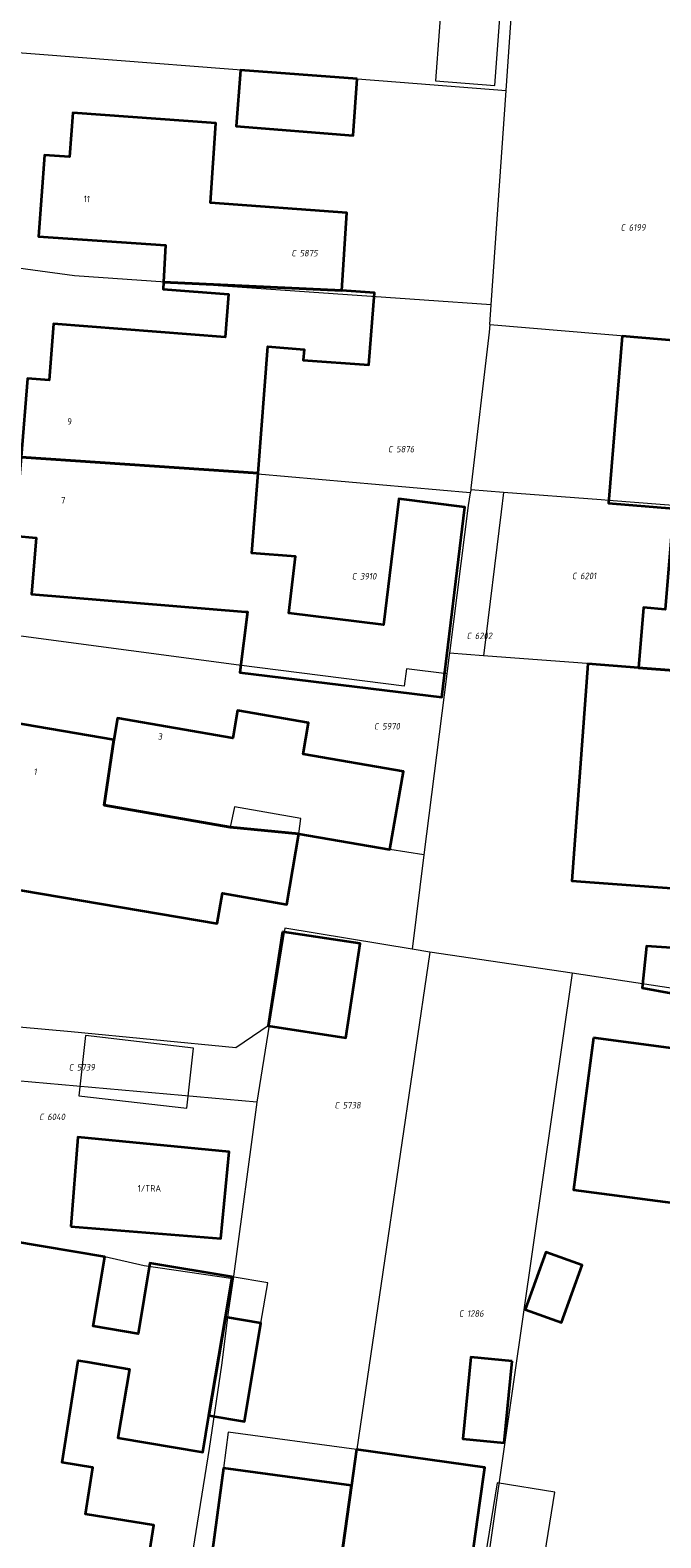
# Model space of a CAD drawing. Header units: metres. Extents: x 183765 to 187731, y 443805 to 446163.
# Tile 89 of 120: x 186608 to 186642, y 444394 to 444476. Entities that reach past the tile are written whole.
import ezdxf
from ezdxf.enums import TextEntityAlignment as Align

# ---------------------------------------------------------------- set-up
doc = ezdxf.new("R2010")
doc.units = ezdxf.units.M
doc.layers.get('0').update_dxf_attribs({"lineweight": 25})
doc.layers.add('B-WE-KG-GRENS_PERCEEL-G', color=7, linetype='Continuous', lineweight=13, true_color=0xa55252)
doc.layers.add('B-WE-KG-GRENS_PERCEEL-S', color=7, linetype='Continuous', lineweight=25, true_color=0xa55252)
for name, color, linetype, lineweight in [('B-WE-OG-BEBOUWING-GV', 7, 'Continuous', 35), ('B-WE-OG-BEBOUWING-T18', 10, 'Continuous', 18), ('B-WE-OG-BEBOUWING_LUIFEL-GV', 7, 'Continuous', 18), ('B-WE-OG-BEBOUWING_OVERBOUWING-GV', 7, 'Continuous', 18), ('B-WE-OG-BEBOUWING_SCHUUR-GV', 7, 'Continuous', 18), ('B-WE-OG-TERREIN_ERF-GV', 7, 'Continuous', 18)]:
    doc.layers.add(name, color=color, linetype=linetype, lineweight=lineweight)
doc.styles.add('NLCS-ISO', font='NLCS-ISO.ttf')
doc.styles.add('NLCS-ISO-M200-T18', font='NLCS-ISO.ttf', dxfattribs={"height": 0.36})

# ---------------------------------------------------------------- blocks, each defined once
blk = doc.blocks.new('SKG-PERCEELNUMMER-SO')
at = {"style": 'NLCS-ISO', "oblique": 10, "flags": 1}
for tag, p in [('GEMEENTECODE', (0, 2.55)), ('PERCEELGROOTTE', (0, -2.45))]:
    blk.add_attdef(tag, text='', height=1.8, dxfattribs=at).set_placement(p, align=Align.MIDDLE_CENTER)
at = {"style": 'NLCS-ISO', "oblique": 10}
blk.add_attdef('SECTIE', text='', height=1.8, dxfattribs=at).set_placement((-0.5, 0), align=Align.MIDDLE_RIGHT)
blk.add_attdef('PERCEELNUMMER', text='', height=1.8, dxfattribs=at).set_placement((0.5, 0), align=Align.MIDDLE_LEFT)

msp = doc.modelspace()

# ---------------------------------------------------------------- linework, layer by layer
at = {"layer": 'B-WE-KG-GRENS_PERCEEL-G', "flags": 128}
for points in [[(186633.844, 444473.057), (186634.256, 444478.917)], [(186603.906, 444475.377), (186627.083, 444473.581)], [(186627.083, 444473.581), (186633.844, 444473.057)], [(186633.015, 444461.28), (186633.844, 444473.057)], [(186610.105, 444462.864), (186603.219, 444463.804)], [(186633.015, 444461.28), (186629.328, 444461.535), (186610.105, 444462.864)], [(186632.939, 444460.199), (186633.015, 444461.28)], [(186632.939, 444460.199), (186632.909, 444459.767), (186631.902, 444451.191), (186631.892, 444451.11)], [(186632.939, 444460.199), (186659.548, 444457.967)], [(186631.873, 444450.941), (186620.193, 444451.97), (186617.808, 444452.189), (186607.165, 444452.902), (186602.128, 444453.303)], [(186631.873, 444450.941), (186631.752, 444450.246)], [(186631.878, 444450.98), (186631.873, 444450.941)], [(186631.892, 444451.11), (186631.878, 444450.98)], [(186633.702, 444450.97), (186631.892, 444451.11)], [(186633.702, 444450.97), (186633.568, 444449.89)], [(186639.075, 444450.554), (186633.702, 444450.97)], [(186639.495, 444450.521), (186639.075, 444450.554)], [(186658.085, 444449.08), (186639.495, 444450.521)], [(186631.752, 444450.246), (186630.727, 444442.133)], [(186633.568, 444449.89), (186632.588, 444441.99)], [(186628.237, 444440.313), (186619.138, 444441.467), (186601.366, 444443.839)], [(186630.727, 444442.133), (186630.716, 444442.046)], [(186632.588, 444441.99), (186630.727, 444442.133)], [(186630.716, 444442.046), (186630.582, 444440.988)], [(186637.793, 444441.59), (186632.588, 444441.99)], [(186656.595, 444440.145), (186637.793, 444441.59)], [(186630.582, 444440.988), (186628.357, 444441.261), (186628.237, 444440.313)], [(186630.582, 444440.988), (186629.325, 444431.044)], [(186612.27, 444437.365), (186605.921, 444438.45)], [(186629.325, 444431.044), (186627.451, 444431.334), (186622.442, 444432.196), (186622.56, 444433.048), (186618.899, 444433.677), (186618.674, 444432.568), (186611.74, 444433.77), (186612.27, 444437.365)], [(186629.325, 444431.044), (186628.669, 444425.853)], [(186628.669, 444425.853), (186621.663, 444427.009), (186620.812, 444421.691)], [(186629.642, 444425.693), (186625.342, 444396.382), (186623.692, 444384.584), (186621.327, 444369.714)], [(186629.642, 444425.693), (186628.669, 444425.853)], [(186637.482, 444424.541), (186629.642, 444425.693)], [(186637.482, 444424.541), (186629.366, 444368.131)], [(186646.771, 444423.138), (186637.482, 444424.541)], [(186620.812, 444421.691), (186618.98, 444420.431), (186609.918, 444421.325), (186599.692, 444422.239)], [(186620.812, 444421.691), (186620.134, 444417.452)], [(186620.134, 444417.452), (186604.444, 444418.845)], [(186620.134, 444417.452), (186618.822, 444407.735)], [(186618.822, 444407.735), (186613.941, 444408.462), (186611.777, 444408.949), (186603.783, 444410.297)], [(186618.822, 444407.735), (186618.551, 444405.915), (186618.189, 444402.988), (186617.507, 444398.408), (186615.148, 444383.698)]]:
    msp.add_lwpolyline(points, dxfattribs=at)
at = {"layer": 'B-WE-OG-BEBOUWING-GV', "flags": 128}
for points in [[(186625.656, 444473.697), (186619.236, 444474.168), (186618.992, 444471.093), (186625.427, 444470.582)], [(186615.007, 444462.525), (186624.809, 444462.072), (186625.087, 444466.343), (186617.582, 444466.88), (186617.88, 444471.259), (186610.009, 444471.836), (186609.831, 444469.405), (186608.451, 444469.512), (186608.131, 444465.036), (186615.111, 444464.561)], [(186624.809, 444462.072), (186615.007, 444462.525), (186614.987, 444462.144), (186618.582, 444461.868), (186618.391, 444459.501), (186608.953, 444460.226), (186608.715, 444457.129), (186607.519, 444457.227), (186607.165, 444452.902), (186620.198, 444452.029), (186620.732, 444458.983), (186622.735, 444458.823), (186622.687, 444458.235), (186626.286, 444457.983), (186626.602, 444461.939)], [(186643.053, 444450.085), (186652.024, 444449.746), (186652.447, 444455.425), (186646.24, 444455.873), (186646.5, 444459.031), (186640.222, 444459.55), (186639.465, 444450.381)], [(186620.198, 444452.029), (186607.165, 444452.902), (186606.811, 444448.578), (186607.998, 444448.471), (186607.744, 444445.367), (186619.5, 444444.411), (186619.612, 444444.402), (186619.206, 444441.072), (186630.301, 444439.72), (186631.574, 444450.164), (186627.935, 444450.608), (186627.092, 444443.694), (186621.885, 444444.329), (186622.264, 444447.437), (186619.859, 444447.622)], [(186652.024, 444449.746), (186643.053, 444450.085), (186642.595, 444444.534), (186641.399, 444444.632), (186641.127, 444441.333), (186647.619, 444440.835), (186647.839, 444443.921), (186653.983, 444443.473), (186654.419, 444449.566)], [(186647.619, 444440.835), (186641.127, 444441.333), (186638.326, 444441.544), (186637.453, 444429.609), (186648.179, 444428.827), (186648.426, 444430.615), (186653.04, 444430.335), (186653.514, 444437.004), (186647.377, 444437.449)], [(186612.27, 444437.365), (186611.74, 444433.77), (186618.674, 444432.568), (186622.442, 444432.196), (186627.451, 444431.334), (186628.19, 444435.622), (186622.671, 444436.573), (186622.969, 444438.308), (186619.077, 444438.979), (186618.81, 444437.464), (186612.464, 444438.552)], [(186622.442, 444432.196), (186618.674, 444432.568), (186611.74, 444433.77), (186612.27, 444437.365), (186605.921, 444438.45), (186605.095, 444433.618), (186605.202, 444433.581), (186606.774, 444433.042), (186606.168, 444429.327), (186606.159, 444429.275), (186617.955, 444427.265), (186618.241, 444428.931), (186621.776, 444428.323)], [(186621.545, 444426.809), (186620.761, 444421.639), (186625.022, 444420.993), (186625.806, 444426.163)], [(186647.922, 444425.605), (186641.57, 444426.027), (186641.329, 444423.743), (186647.708, 444422.567)], [(186638.642, 444420.979), (186637.547, 444412.624), (186643.709, 444411.817), (186643.997, 444414.015), (186644.33, 444413.971), (186645.137, 444420.128)], [(186609.906, 444410.615), (186618.156, 444409.965), (186618.613, 444414.728), (186610.293, 444415.526)], [(186634.89, 444406.05), (186636.881, 444405.332), (186638.018, 444408.486), (186636.027, 444409.204)], [(186618.411, 444405.634), (186617.499, 444400.223), (186619.446, 444399.894), (186620.358, 444405.306)], [(186634.179, 444403.219), (186631.905, 444403.44), (186631.468, 444398.941), (186633.742, 444398.72)], [(186632.391, 444395.435), (186632.662, 444397.371), (186625.618, 444398.356), (186625.342, 444396.382), (186623.692, 444384.584), (186628.762, 444383.892), (186629.137, 444386.762), (186631.157, 444386.506)], [(186625.342, 444396.382), (186618.293, 444397.33), (186617.088, 444388.361), (186619.038, 444388.125), (186618.623, 444385.275), (186623.692, 444384.584)]]:
    msp.add_lwpolyline(points, close=True, dxfattribs=at)
msp.add_lwpolyline([(186613.186, 444386.073), (186614.475, 444394.208), (186610.714, 444394.804), (186611.122, 444397.378), (186609.422, 444397.648), (186610.31, 444403.254), (186610.803, 444403.171), (186613.123, 444402.78), (186612.486, 444399.001), (186617.16, 444398.213), (186617.499, 444400.223), (186618.411, 444405.634), (186618.784, 444407.844), (186614.254, 444408.607), (186613.599, 444404.724), (186611.135, 444405.139), (186611.777, 444408.949), (186603.158, 444410.402)], dxfattribs=at)
at = {"layer": 'B-WE-OG-BEBOUWING_LUIFEL-GV', "flags": 128}
for points in [[(186618.411, 444405.634), (186620.358, 444405.306), (186620.73, 444407.516), (186618.784, 444407.844)], [(186625.618, 444398.356), (186625.608, 444398.358), (186618.559, 444399.306), (186618.293, 444397.33), (186625.342, 444396.382)]]:
    msp.add_lwpolyline(points, close=True, dxfattribs=at)
at = {"layer": 'B-WE-OG-BEBOUWING_OVERBOUWING-GV', "flags": 128}
for points in [[(186630.358, 444479.038), (186629.953, 444473.584), (186633.22, 444473.342), (186633.624, 444478.796)], [(186610.336, 444417.797), (186616.274, 444417.118), (186616.653, 444420.427), (186610.715, 444421.106)]]:
    msp.add_lwpolyline(points, close=True, dxfattribs=at)
at = {"layer": 'B-WE-OG-BEBOUWING_SCHUUR-GV', "flags": 128}
msp.add_lwpolyline([(186634.994, 444391.385), (186635.215, 444392.73), (186635.969, 444392.61), (186636.529, 444396.01), (186633.356, 444396.532), (186632.575, 444391.783)], close=True, dxfattribs=at)
at = {"layer": 'B-WE-OG-TERREIN_ERF-GV', "flags": 128}
for points in [[(186618.992, 444471.093), (186619.236, 444474.168), (186625.656, 444473.697), (186625.427, 444470.582)], [(186641.127, 444441.333), (186641.399, 444444.632), (186642.595, 444444.534), (186643.053, 444450.085), (186639.465, 444450.381), (186640.222, 444459.55), (186646.5, 444459.031), (186646.24, 444455.873), (186652.447, 444455.425), (186652.024, 444449.746), (186654.419, 444449.566), (186653.983, 444443.473), (186647.839, 444443.921), (186647.619, 444440.835), (186647.377, 444437.449), (186653.514, 444437.004), (186653.04, 444430.335), (186648.426, 444430.615), (186648.179, 444428.827), (186637.453, 444429.609), (186638.326, 444441.544)], [(186622.442, 444432.196), (186621.776, 444428.323), (186618.241, 444428.931), (186617.955, 444427.265), (186606.159, 444429.275), (186606.168, 444429.327), (186606.774, 444433.042), (186605.202, 444433.581), (186605.095, 444433.618), (186605.921, 444438.45), (186612.27, 444437.365), (186612.464, 444438.552), (186618.81, 444437.464), (186619.077, 444438.979), (186622.969, 444438.308), (186622.671, 444436.573), (186628.19, 444435.622), (186627.451, 444431.334)], [(186620.761, 444421.639), (186621.545, 444426.809), (186625.806, 444426.163), (186625.022, 444420.993)], [(186641.329, 444423.743), (186641.57, 444426.027), (186647.922, 444425.605), (186647.708, 444422.567)], [(186637.547, 444412.624), (186638.642, 444420.979), (186645.137, 444420.128), (186644.33, 444413.971), (186643.997, 444414.015), (186643.709, 444411.817)], [(186618.613, 444414.728), (186618.156, 444409.965), (186609.906, 444410.615), (186610.293, 444415.526)], [(186634.89, 444406.05), (186636.027, 444409.204), (186638.018, 444408.486), (186636.881, 444405.332)], [(186633.742, 444398.72), (186631.468, 444398.941), (186631.905, 444403.44), (186634.179, 444403.219)], [(186623.692, 444384.584), (186618.623, 444385.275), (186619.038, 444388.125), (186617.088, 444388.361), (186618.293, 444397.33), (186625.342, 444396.382), (186625.618, 444398.356), (186632.662, 444397.371), (186632.391, 444395.435), (186631.157, 444386.506), (186629.137, 444386.762), (186628.762, 444383.892)]]:
    msp.add_lwpolyline(points, close=True, dxfattribs=at)
for points in [[(186607.519, 444457.227), (186608.715, 444457.129), (186608.953, 444460.226), (186618.391, 444459.501), (186618.582, 444461.868), (186614.987, 444462.144), (186615.007, 444462.525), (186615.111, 444464.561), (186608.131, 444465.036), (186608.451, 444469.512), (186609.831, 444469.405), (186610.009, 444471.836), (186617.88, 444471.259), (186617.582, 444466.88), (186625.087, 444466.343), (186624.809, 444462.072), (186626.602, 444461.939), (186626.286, 444457.983), (186622.687, 444458.235), (186622.735, 444458.823), (186620.732, 444458.983), (186620.198, 444452.029), (186619.859, 444447.622), (186622.264, 444447.437), (186621.885, 444444.329), (186627.092, 444443.694), (186627.935, 444450.608), (186631.574, 444450.164), (186630.301, 444439.72), (186619.206, 444441.072), (186619.612, 444444.402), (186619.5, 444444.411), (186607.744, 444445.367), (186607.998, 444448.471), (186606.811, 444448.578)], [(186603.158, 444410.402), (186611.777, 444408.949), (186611.135, 444405.139), (186613.599, 444404.724), (186614.254, 444408.607), (186618.784, 444407.844), (186618.411, 444405.634), (186620.358, 444405.306), (186619.446, 444399.894), (186617.499, 444400.223), (186617.16, 444398.213), (186612.486, 444399.001), (186613.123, 444402.78), (186610.803, 444403.171), (186610.31, 444403.254), (186609.422, 444397.648), (186611.122, 444397.378), (186610.714, 444394.804), (186614.475, 444394.208), (186613.186, 444386.073)]]:
    msp.add_lwpolyline(points, dxfattribs=at)

# ---------------------------------------------------------------- block references
at = {"layer": 'B-WE-KG-GRENS_PERCEEL-S', "xscale": 0.2, "yscale": 0.2, "zscale": 0.2}
for p, values in [((186640.482, 444465.528), {'PERCEELNUMMER': '6199', 'SECTIE': 'C'}), ((186622.379, 444464.117), {'PERCEELNUMMER': '5875', 'SECTIE': 'C'}), ((186627.695, 444453.345), {'PERCEELNUMMER': '5876', 'SECTIE': 'C'}), ((186625.704, 444446.358), {'PERCEELNUMMER': '3910', 'SECTIE': 'C'}), ((186637.809, 444446.377), {'PERCEELNUMMER': '6201', 'SECTIE': 'C'}), ((186632.019, 444443.081), {'PERCEELNUMMER': '6202', 'SECTIE': 'C'}), ((186626.924, 444438.114), {'PERCEELNUMMER': '5970', 'SECTIE': 'C'}), ((186610.137, 444419.368), {'PERCEELNUMMER': '5739', 'SECTIE': 'C'}), ((186624.751, 444417.282), {'PERCEELNUMMER': '5738', 'SECTIE': 'C'}), ((186608.508, 444416.642), {'PERCEELNUMMER': '6040', 'SECTIE': 'C'}), ((186631.594, 444405.834), {'PERCEELNUMMER': '1286', 'SECTIE': 'C'})]:
    msp.add_blockref('SKG-PERCEELNUMMER-SO', p, dxfattribs=at).add_auto_attribs(values)

# ---------------------------------------------------------------- texts
at = {"layer": 'B-WE-OG-BEBOUWING-T18', "style": 'NLCS-ISO-M200-T18'}
for s, rotation, p in [('11', 355.9, (186610.785, 444467.096)), ('9', 355.3, (186609.834, 444454.861)), ('7', 355.3, (186609.48, 444450.536)), ('3', 350.7, (186614.834, 444437.555)), ('1', 350.3, (186607.972, 444435.613))]:
    msp.add_text(s, height=0.36, rotation=rotation, dxfattribs=at).set_placement(p, align=Align.MIDDLE)
msp.add_text('1/TRA', height=0.36, dxfattribs=at).set_placement((186614.222, 444412.714), align=Align.MIDDLE)

doc.saveas('drawing.dxf')
